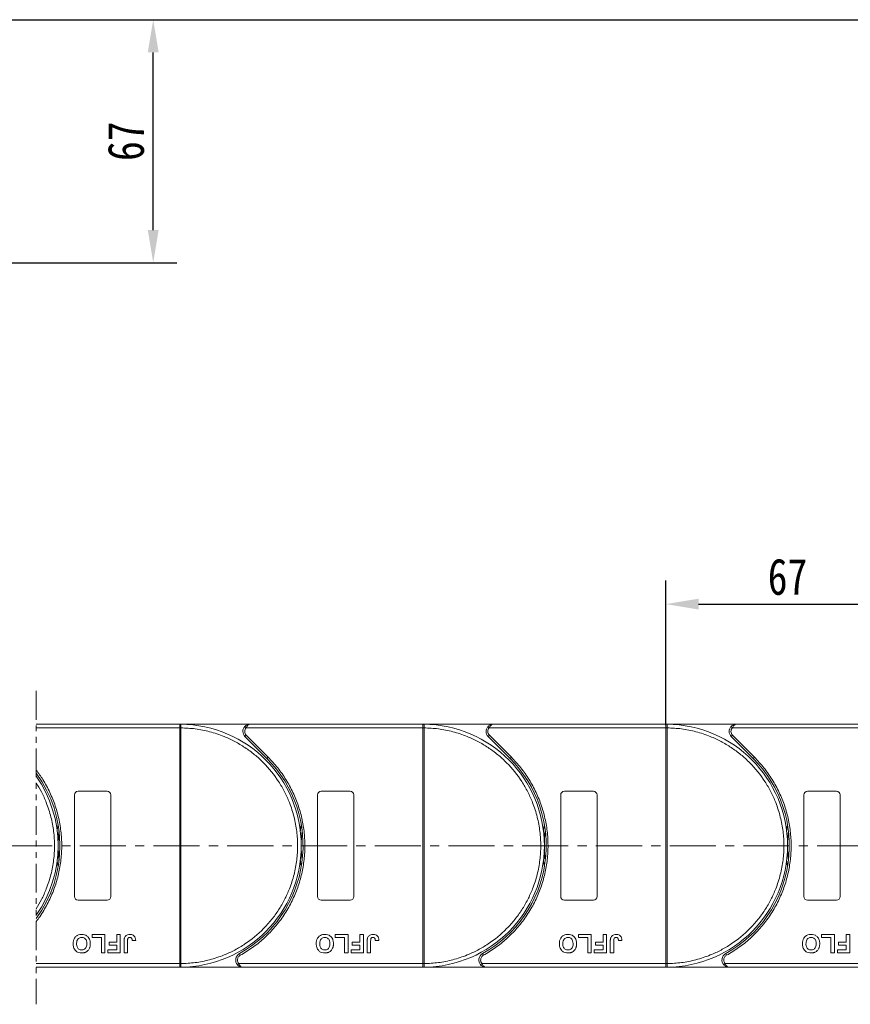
# Model space of a CAD drawing. Header units: millimetres. Extents: x 1678 to 3141, y 466 to 1499.
# Tile 34 of 81: x 2629 to 2858, y 873 to 1144. Entities that reach past the tile are written whole.
import ezdxf

# ---------------------------------------------------------------- set-up
doc = ezdxf.new("R2010")
doc.units = ezdxf.units.MM
doc.linetypes.add('CENTERX2', pattern=[20.32, 12.7, -2.54, 2.54, -2.54])
doc.linetypes.add('PHANTOM2', pattern=[31.75, 15.875, -3.175, 3.175, -3.175, 3.175, -3.175])
doc.styles.get("Standard").update_dxf_attribs({"font": '仿宋_GB2312.ttf', "width": 0.8})
doc.dimstyles.new('副本 ISO-45.1', dxfattribs={"dimtxt": 10, "dimasz": 9, "dimexe": 6.5, "dimexo": 0.625, "dimgap": 2.5, "dimtad": 1, "dimdsep": 46, "dimtxsty": 'Standard', "dimcen": 2.5, "dimadec": 0, "dimazin": 0, "dimtfac": 1, "dimtmove": 0, "dimatfit": 3, "dimfxl": 0, "dimarcsym": 0})

# ---------------------------------------------------------------- blocks, each defined once
blk = doc.blocks.new('*D2348')
at = {"color": 0, "lineweight": -2}
for p, q in [((2543.32, 1144.12), (3047.31, 1144.12)), ((3040.81, 891.92), (3040.81, 1135.12)), ((2965.08, 882.92), (3047.31, 882.92))]:
    blk.add_line(p, q, dxfattribs=at)
at = {"color": 0, "lineweight": 9}
for points in [[(3039.31, 1135.12), (3042.31, 1135.12), (3040.81, 1144.12)], [(3039.31, 891.92), (3042.31, 891.92), (3040.81, 882.92)]]:
    blk.add_solid(points, dxfattribs=at)
at = {"layer": 'Defpoints', "color": 0, "lineweight": 9}
for p in [(2542.7, 1144.12), (3040.81, 1144.12), (2964.45, 882.92)]:
    blk.add_point(p, dxfattribs=at)
at = {"color": 0, "lineweight": 9, "insert": (3033.31, 1013.52), "char_height": 10, "attachment_point": 5, "rotation": 90}
blk.add_mtext('2R+67', dxfattribs=at)
blk = doc.blocks.new('*D2351')
at = {"color": 0, "lineweight": -2}
for p, q in [((2546.32, 1144.12), (2672.03, 1144.12)), ((2665.53, 1086.12), (2665.53, 1135.12)), ((2543.32, 1077.12), (2672.03, 1077.12))]:
    blk.add_line(p, q, dxfattribs=at)
at = {"color": 0, "lineweight": 9}
for points in [[(2664.03, 1135.12), (2667.03, 1135.12), (2665.53, 1144.12)], [(2664.03, 1086.12), (2667.03, 1086.12), (2665.53, 1077.12)]]:
    blk.add_solid(points, dxfattribs=at)
at = {"layer": 'Defpoints', "color": 0, "lineweight": 9}
for p in [(2545.7, 1144.12), (2665.53, 1144.12), (2542.7, 1077.12)]:
    blk.add_point(p, dxfattribs=at)
at = {"color": 0, "lineweight": 9, "insert": (2658.03, 1110.62), "char_height": 10, "attachment_point": 5, "rotation": 90}
blk.add_mtext('67', dxfattribs=at)
blk = doc.blocks.new('*D2345')
at = {"color": 0, "lineweight": -2}
for p, q in [((2806.82, 949.69), (2806.82, 989.52)), ((2873.82, 950.04), (2873.82, 989.52)), ((2815.82, 983.02), (2864.82, 983.02))]:
    blk.add_line(p, q, dxfattribs=at)
at = {"color": 0, "lineweight": 9}
for points in [[(2815.82, 984.52), (2815.82, 981.52), (2806.82, 983.02)], [(2864.82, 984.52), (2864.82, 981.52), (2873.82, 983.02)]]:
    blk.add_solid(points, dxfattribs=at)
at = {"layer": 'Defpoints', "color": 0, "lineweight": 9}
for p in [(2873.82, 983.02), (2806.82, 949.06), (2873.82, 949.42)]:
    blk.add_point(p, dxfattribs=at)
at = {"color": 0, "lineweight": 9, "insert": (2840.32, 990.52), "char_height": 10, "attachment_point": 5}
blk.add_mtext('67', dxfattribs=at)

msp = doc.modelspace()

# ---------------------------------------------------------------- linework, layer by layer
at = {"color": 3, "linetype": 'PHANTOM2', "lineweight": 9, "ltscale": 0.5}
msp.add_line((2633.3, 959.097), (2633.299, 872.707), dxfattribs=at)
at = {"color": 7, "linetype": 'Continuous', "lineweight": 15}
for p, q in [((2672.819, 949.918), (2633.3, 949.918)), ((2633.3, 948.918), (2672.819, 948.918)), ((2672.819, 949.918), (2673.053, 949.917)), ((2692.231, 949.918), (2672.819, 949.918)), ((2672.819, 883.92), (2672.819, 948.916)), ((2672.819, 948.916), (2673.169, 948.916)), ((2673.169, 948.919), (2673.169, 948.916)), ((2673.169, 948.916), (2673.169, 883.92)), ((2690.74, 949.251), (2691.113, 948.918)), ((2691.113, 948.918), (2739.819, 948.918)), ((2739.819, 949.918), (2692.231, 949.918)), ((2759.231, 949.918), (2739.819, 949.918)), ((2739.819, 949.918), (2740.053, 949.917)), ((2739.819, 883.92), (2739.819, 948.916)), ((2739.819, 948.916), (2740.169, 948.916)), ((2740.169, 948.919), (2740.169, 948.916)), ((2740.169, 948.916), (2740.169, 883.92)), ((2757.74, 949.251), (2758.113, 948.918)), ((2758.113, 948.918), (2806.819, 948.918)), ((2806.819, 949.918), (2759.231, 949.918)), ((2806.819, 949.918), (2807.053, 949.917)), ((2826.231, 949.918), (2806.819, 949.918)), ((2806.819, 883.92), (2806.819, 948.916)), ((2806.819, 948.916), (2807.169, 948.916)), ((2807.169, 948.919), (2807.169, 948.916)), ((2807.169, 948.916), (2807.169, 883.92)), ((2824.74, 949.251), (2825.113, 948.918)), ((2825.113, 948.918), (2873.819, 948.918)), ((2873.819, 949.918), (2826.231, 949.918)), ((2691.17, 946.857), (2690.816, 946.504)), ((2690.816, 946.504), (2696.86, 940.46)), ((2691.17, 946.857), (2697.214, 940.813)), ((2758.17, 946.857), (2757.816, 946.504)), ((2757.816, 946.504), (2763.86, 940.46)), ((2758.17, 946.857), (2764.214, 940.813)), ((2825.17, 946.857), (2824.816, 946.504)), ((2824.816, 946.504), (2830.86, 940.46)), ((2825.17, 946.857), (2831.214, 940.813)), ((2697.214, 940.813), (2696.86, 940.46)), ((2764.214, 940.813), (2763.86, 940.46)), ((2831.214, 940.813), (2830.86, 940.46)), ((2644.819, 931.418), (2652.819, 931.418)), ((2711.819, 931.418), (2719.819, 931.418)), ((2778.819, 931.418), (2786.819, 931.418)), ((2845.819, 931.418), (2853.819, 931.418)), ((2643.819, 902.418), (2643.819, 930.418)), ((2653.819, 930.418), (2653.819, 902.418)), ((2710.819, 902.418), (2710.819, 930.418)), ((2720.819, 930.418), (2720.819, 902.418)), ((2777.819, 902.418), (2777.819, 930.418)), ((2787.819, 930.418), (2787.819, 902.418)), ((2844.819, 902.418), (2844.819, 930.418)), ((2854.819, 930.418), (2854.819, 902.418)), ((2652.819, 901.418), (2644.819, 901.418)), ((2719.819, 901.418), (2711.819, 901.418)), ((2786.819, 901.418), (2778.819, 901.418)), ((2853.819, 901.418), (2845.819, 901.418)), ((2648.703, 891.085), (2648.703, 891.918)), ((2648.703, 891.918), (2652.229, 891.918)), ((2651.268, 891.085), (2648.703, 891.085)), ((2651.268, 886.918), (2651.268, 891.085)), ((2652.229, 891.918), (2652.229, 886.918)), ((2655.498, 891.918), (2656.46, 891.918)), ((2655.498, 889.803), (2655.498, 891.918)), ((2656.46, 891.918), (2656.46, 886.918)), ((2659.729, 890.251), (2660.691, 890.315)), ((2715.703, 891.918), (2719.229, 891.918)), ((2715.703, 891.085), (2715.703, 891.918)), ((2718.268, 891.085), (2715.703, 891.085)), ((2718.268, 886.918), (2718.268, 891.085)), ((2719.229, 891.918), (2719.229, 886.918)), ((2722.498, 891.918), (2723.46, 891.918)), ((2722.498, 889.803), (2722.498, 891.918)), ((2723.46, 891.918), (2723.46, 886.918)), ((2726.729, 890.251), (2727.691, 890.315)), ((2782.703, 891.918), (2786.229, 891.918)), ((2782.703, 891.085), (2782.703, 891.918)), ((2785.268, 891.085), (2782.703, 891.085)), ((2785.268, 886.918), (2785.268, 891.085)), ((2786.229, 891.918), (2786.229, 886.918)), ((2789.498, 891.918), (2790.46, 891.918)), ((2789.498, 889.803), (2789.498, 891.918)), ((2790.46, 891.918), (2790.46, 886.918)), ((2793.729, 890.251), (2794.691, 890.315)), ((2849.703, 891.918), (2853.229, 891.918)), ((2849.703, 891.085), (2849.703, 891.918)), ((2852.268, 891.085), (2849.703, 891.085)), ((2852.268, 886.918), (2852.268, 891.085)), ((2853.229, 891.918), (2853.229, 886.918)), ((2856.498, 891.918), (2857.46, 891.918)), ((2856.498, 889.803), (2856.498, 891.918)), ((2857.46, 891.918), (2857.46, 886.918)), ((2653.062, 887.751), (2655.498, 887.751)), ((2653.062, 886.918), (2653.062, 887.751)), ((2653.383, 888.969), (2653.383, 889.803)), ((2653.383, 889.803), (2655.498, 889.803)), ((2655.498, 888.969), (2653.383, 888.969)), ((2655.498, 887.751), (2655.498, 888.969)), ((2657.486, 886.918), (2657.486, 890.07)), ((2658.447, 890.154), (2658.447, 886.918)), ((2720.062, 886.918), (2720.062, 887.751)), ((2720.062, 887.751), (2722.498, 887.751)), ((2720.383, 888.969), (2720.383, 889.803)), ((2720.383, 889.803), (2722.498, 889.803)), ((2722.498, 888.969), (2720.383, 888.969)), ((2722.498, 887.751), (2722.498, 888.969)), ((2724.486, 886.918), (2724.486, 890.07)), ((2725.447, 890.154), (2725.447, 886.918)), ((2787.062, 886.918), (2787.062, 887.751)), ((2787.062, 887.751), (2789.498, 887.751)), ((2787.383, 888.969), (2787.383, 889.803)), ((2787.383, 889.803), (2789.498, 889.803)), ((2789.498, 888.969), (2787.383, 888.969)), ((2789.498, 887.751), (2789.498, 888.969)), ((2791.486, 886.918), (2791.486, 890.07)), ((2792.447, 890.154), (2792.447, 886.918)), ((2854.062, 886.918), (2854.062, 887.751)), ((2854.062, 887.751), (2856.498, 887.751)), ((2854.383, 889.803), (2856.498, 889.803)), ((2854.383, 888.969), (2854.383, 889.803)), ((2856.498, 888.969), (2854.383, 888.969)), ((2856.498, 887.751), (2856.498, 888.969)), ((2652.229, 886.918), (2651.268, 886.918)), ((2656.46, 886.918), (2653.062, 886.918)), ((2658.447, 886.918), (2657.486, 886.918)), ((2689.279, 886.668), (2689.521, 886.23)), ((2719.229, 886.918), (2718.268, 886.918)), ((2723.46, 886.918), (2720.062, 886.918)), ((2725.447, 886.918), (2724.486, 886.918)), ((2756.279, 886.668), (2756.521, 886.23)), ((2786.229, 886.918), (2785.268, 886.918)), ((2790.46, 886.918), (2787.062, 886.918)), ((2792.447, 886.918), (2791.486, 886.918)), ((2823.279, 886.668), (2823.521, 886.23)), ((2853.229, 886.918), (2852.268, 886.918)), ((2857.46, 886.918), (2854.062, 886.918)), ((2672.819, 883.918), (2633.299, 883.918)), ((2633.299, 882.918), (2672.819, 882.918)), ((2673.169, 883.92), (2672.819, 883.92)), ((2673.053, 882.919), (2672.819, 882.918)), ((2672.819, 882.918), (2690.247, 882.918)), ((2673.169, 883.92), (2673.169, 883.917)), ((2689.129, 883.918), (2688.757, 883.585)), ((2739.819, 883.918), (2689.129, 883.918)), ((2690.247, 882.918), (2739.819, 882.918)), ((2740.169, 883.92), (2739.819, 883.92)), ((2740.053, 882.919), (2739.819, 882.918)), ((2739.819, 882.918), (2757.247, 882.918)), ((2740.169, 883.92), (2740.169, 883.917)), ((2756.129, 883.918), (2755.757, 883.585)), ((2806.819, 883.918), (2756.129, 883.918)), ((2757.247, 882.918), (2806.819, 882.918)), ((2807.169, 883.92), (2806.819, 883.92)), ((2807.053, 882.919), (2806.819, 882.918)), ((2806.819, 882.918), (2824.247, 882.918)), ((2807.169, 883.92), (2807.169, 883.917)), ((2823.129, 883.918), (2822.757, 883.585)), ((2873.819, 883.918), (2823.129, 883.918)), ((2824.247, 882.918), (2873.819, 882.918))]:
    msp.add_line(p, q, dxfattribs=at)
at = {"color": 1, "linetype": 'CENTERX2', "lineweight": 13}
msp.add_line((2983.117, 916.418), (2277.306, 916.418), dxfattribs=at)
at = {"color": 7, "linetype": 'Continuous', "lineweight": 15, "flags": 128}
for points in [[(2639.067, 920.518), (2639.1, 920.784), (2639.319, 922.227)], [(2706.067, 920.518), (2706.1, 920.784), (2706.319, 922.227)], [(2773.067, 920.518), (2773.1, 920.784), (2773.319, 922.227)], [(2840.067, 920.518), (2840.1, 920.784), (2840.319, 922.227)], [(2639.319, 910.608), (2639.1, 912.051), (2639.067, 912.318)], [(2706.319, 910.608), (2706.1, 912.051), (2706.067, 912.318)], [(2773.319, 910.608), (2773.1, 912.051), (2773.067, 912.318)], [(2840.319, 910.608), (2840.1, 912.051), (2840.067, 912.318)]]:
    msp.add_lwpolyline(points, dxfattribs=at)
at = {"color": 7, "linetype": 'Continuous', "lineweight": 15}
for centre, radius, start, end in [((2673.056, 949.622), 0.295, 90.53836, 143.36012), ((2673.081, 918.735), 30.184, 89.8339, 90.49831), ((2672.819, 916.418), 33.5, 270.40019, 89.59981), ((2692.231, 947.918), 2, 138.18969, 225), ((2740.056, 949.622), 0.295, 90.53836, 143.36012), ((2740.081, 918.735), 30.184, 89.8339, 90.49831), ((2739.819, 916.418), 33.5, 270.40019, 89.59981), ((2759.231, 947.918), 2, 138.18969, 225), ((2807.056, 949.622), 0.295, 90.53836, 143.36012), ((2807.081, 918.735), 30.184, 89.8339, 90.49831), ((2806.819, 916.418), 33.5, 270.40019, 89.59981), ((2826.231, 947.918), 2, 138.18969, 225), ((2672.819, 916.418), 34, 298.95502, 45), ((2739.819, 916.418), 34, 298.95502, 45), ((2806.819, 916.418), 34, 298.95502, 45), ((2605.819, 916.418), 34, 323.92415, 36.07429), ((2605.819, 916.418), 33.5, 325.11501, 34.88342), ((2644.819, 930.418), 1, 90, 180), ((2652.819, 930.418), 1, 0, 90), ((2711.819, 930.418), 1, 90, 180), ((2719.819, 930.418), 1, 0, 90), ((2778.819, 930.418), 1, 90, 180), ((2786.819, 930.418), 1, 0, 90), ((2845.819, 930.418), 1, 90, 180), ((2853.819, 930.418), 1, 0, 90), ((2672.819, 916.418), 33.5, 172.96973, 187.03027), ((2739.819, 916.418), 33.5, 172.96973, 187.03027), ((2806.819, 916.418), 33.5, 172.96973, 187.03027), ((2873.819, 916.418), 33.5, 172.96973, 187.03027), ((2644.819, 902.418), 1, 180, 270), ((2652.819, 902.418), 1, 270, 0), ((2711.819, 902.418), 1, 180, 270), ((2719.819, 902.418), 1, 270, 0), ((2778.819, 902.418), 1, 180, 270), ((2786.819, 902.418), 1, 270, 360), ((2845.819, 902.418), 1, 180, 270), ((2853.819, 902.418), 1, 270, 360), ((2690.247, 884.918), 2, 118.95502, 221.81031), ((2757.247, 884.918), 2, 118.95502, 221.81031), ((2824.247, 884.918), 2, 118.95502, 221.81031), ((2673.081, 914.1), 30.184, 269.50169, 270.1661), ((2673.056, 883.214), 0.295, 216.63988, 269.46164), ((2740.081, 914.1), 30.184, 269.50169, 270.1661), ((2740.056, 883.214), 0.295, 216.63988, 269.46164), ((2807.081, 914.1), 30.184, 269.50169, 270.1661), ((2807.056, 883.214), 0.295, 216.63988, 269.46164)]:
    msp.add_arc(centre, radius, start, end, dxfattribs=at)
for points in [[(2672.819, 949.798), (2672.819, 949.833), (2672.819, 949.902), (2672.819, 949.913), (2672.819, 949.918)], [(2691.113, 948.918), (2691.003, 948.769), (2690.783, 948.471), (2690.748, 948.102), (2690.731, 947.918)], [(2690.731, 947.918), (2690.751, 947.719), (2690.792, 947.322), (2691.044, 947.012), (2691.17, 946.857)], [(2739.819, 949.798), (2739.819, 949.833), (2739.819, 949.902), (2739.819, 949.913), (2739.819, 949.918)], [(2758.113, 948.918), (2758.003, 948.769), (2757.783, 948.471), (2757.748, 948.102), (2757.731, 947.918)], [(2757.731, 947.918), (2757.751, 947.719), (2757.792, 947.322), (2758.044, 947.012), (2758.17, 946.857)], [(2806.819, 949.798), (2806.819, 949.833), (2806.819, 949.902), (2806.819, 949.913), (2806.819, 949.918)], [(2825.113, 948.918), (2825.003, 948.769), (2824.783, 948.471), (2824.748, 948.102), (2824.731, 947.918)], [(2824.731, 947.918), (2824.751, 947.719), (2824.792, 947.322), (2825.044, 947.012), (2825.17, 946.857)], [(2688.747, 884.918), (2688.765, 884.734), (2688.8, 884.365), (2689.019, 884.067), (2689.129, 883.918)], [(2755.747, 884.918), (2755.765, 884.734), (2755.8, 884.365), (2756.019, 884.067), (2756.129, 883.918)], [(2822.747, 884.918), (2822.765, 884.734), (2822.8, 884.365), (2823.019, 884.067), (2823.129, 883.918)], [(2672.819, 882.918), (2672.819, 882.923), (2672.819, 882.934), (2672.819, 883.003), (2672.819, 883.038)], [(2739.819, 882.918), (2739.819, 882.923), (2739.819, 882.934), (2739.819, 883.003), (2739.819, 883.038)], [(2806.819, 882.918), (2806.819, 882.923), (2806.819, 882.934), (2806.819, 883.003), (2806.819, 883.038)]]:
    msp.add_open_spline(points, degree=3, dxfattribs=at)
for points, knots in [([(2672.819, 948.918), (2672.819, 949.03), (2672.819, 949.255), (2672.819, 949.554), (2672.819, 949.722), (2672.819, 949.788), (2672.819, 949.798)], [0, 0, 0, 0, 0.3133566, 0.6267132, 0.9400698, 1, 1, 1, 1]), ([(2672.819, 948.916), (2672.819, 948.916), (2672.819, 948.917), (2672.819, 948.917), (2672.819, 948.918), (2672.819, 948.918)], [0, 0, 0, 0, 0.3846661, 0.6923333, 1, 1, 1, 1]), ([(2673.053, 949.917), (2673.07, 949.914), (2673.107, 949.908), (2673.136, 949.854), (2673.155, 949.761), (2673.167, 949.614), (2673.169, 949.419), (2673.17, 949.174), (2673.169, 949.009), (2673.169, 948.919)], [0, 0, 0, 0, 0.1119973, 0.2448439, 0.3691679, 0.5008987, 0.6875333, 0.8281382, 1, 1, 1, 1]), ([(2673.169, 948.916), (2674.482, 948.856), (2677.148, 948.734), (2681.137, 947.92), (2684.78, 946.714), (2688.016, 945.208), (2690.841, 943.53), (2693.502, 941.561), (2696.781, 938.569), (2699.569, 935.105), (2701.771, 931.304), (2703.241, 928.052), (2704.415, 924.396), (2705.157, 920.398), (2705.398, 916.418), (2705.157, 912.437), (2704.415, 908.44), (2703.241, 904.784), (2701.772, 901.532), (2700.123, 898.688), (2698.183, 896.006), (2695.227, 892.696), (2691.793, 889.87), (2688.016, 887.628), (2684.78, 886.121), (2681.136, 884.916), (2677.147, 884.102), (2674.482, 883.98), (2673.169, 883.92)], [0, 0, 0, 0, 0.038862, 0.078912, 0.1200677, 0.1522272, 0.1843815, 0.2172151, 0.2500433, 0.3156185, 0.347778, 0.3799323, 0.4210926, 0.4611415, 0.5, 0.5388632, 0.578912, 0.6200677, 0.6522272, 0.6843815, 0.7172151, 0.7500433, 0.8156185, 0.847778, 0.8799323, 0.9210926, 0.9611404, 1, 1, 1, 1]), ([(2690.74, 949.251), (2690.835, 949.345), (2691.044, 949.552), (2691.543, 949.839), (2691.961, 949.887), (2692.231, 949.918)], [0, 0, 0, 0, 0.2270634, 0.5015869, 1, 1, 1, 1]), ([(2692.231, 949.918), (2692.124, 949.905), (2691.913, 949.879), (2691.603, 949.667), (2691.324, 949.341), (2691.18, 949.053), (2691.113, 948.918)], [0, 0, 0, 0, 0.2515188, 0.5017844, 0.7656323, 1, 1, 1, 1]), ([(2739.819, 948.918), (2739.819, 949.03), (2739.819, 949.255), (2739.819, 949.554), (2739.819, 949.722), (2739.819, 949.788), (2739.819, 949.798)], [0, 0, 0, 0, 0.3133566, 0.6267132, 0.9400698, 1, 1, 1, 1]), ([(2739.819, 948.916), (2739.819, 948.916), (2739.819, 948.917), (2739.819, 948.917), (2739.819, 948.918), (2739.819, 948.918)], [0, 0, 0, 0, 0.3846661, 0.6923333, 1, 1, 1, 1]), ([(2740.053, 949.917), (2740.07, 949.914), (2740.107, 949.908), (2740.136, 949.854), (2740.155, 949.761), (2740.167, 949.614), (2740.169, 949.419), (2740.17, 949.174), (2740.169, 949.009), (2740.169, 948.919)], [0, 0, 0, 0, 0.1119973, 0.2448439, 0.3691679, 0.5008987, 0.6875333, 0.8281382, 1, 1, 1, 1]), ([(2740.169, 948.916), (2741.482, 948.856), (2744.148, 948.734), (2748.137, 947.92), (2751.78, 946.714), (2755.016, 945.208), (2757.841, 943.53), (2760.502, 941.561), (2763.781, 938.569), (2766.569, 935.105), (2768.771, 931.304), (2770.241, 928.052), (2771.415, 924.396), (2772.157, 920.398), (2772.398, 916.418), (2772.157, 912.437), (2771.415, 908.44), (2770.241, 904.784), (2768.772, 901.532), (2767.123, 898.688), (2765.183, 896.006), (2762.227, 892.696), (2758.793, 889.87), (2755.016, 887.628), (2751.78, 886.121), (2748.136, 884.916), (2744.147, 884.102), (2741.482, 883.98), (2740.169, 883.92)], [0, 0, 0, 0, 0.038862, 0.078912, 0.1200677, 0.1522272, 0.1843815, 0.2172151, 0.2500433, 0.3156185, 0.347778, 0.3799323, 0.4210926, 0.4611415, 0.5, 0.5388632, 0.578912, 0.6200677, 0.6522272, 0.6843815, 0.7172151, 0.7500433, 0.8156185, 0.847778, 0.8799323, 0.9210926, 0.9611404, 1, 1, 1, 1]), ([(2757.74, 949.251), (2757.835, 949.345), (2758.044, 949.552), (2758.543, 949.839), (2758.961, 949.887), (2759.231, 949.918)], [0, 0, 0, 0, 0.2270634, 0.50158693, 1, 1, 1, 1]), ([(2759.231, 949.918), (2759.124, 949.905), (2758.913, 949.879), (2758.603, 949.667), (2758.324, 949.341), (2758.18, 949.053), (2758.113, 948.918)], [0, 0, 0, 0, 0.2515188, 0.5017844, 0.7656323, 1, 1, 1, 1]), ([(2806.819, 948.918), (2806.819, 949.03), (2806.819, 949.255), (2806.819, 949.554), (2806.819, 949.722), (2806.819, 949.788), (2806.819, 949.798)], [0, 0, 0, 0, 0.3133566, 0.6267132, 0.9400698, 1, 1, 1, 1]), ([(2806.819, 948.916), (2806.819, 948.916), (2806.819, 948.917), (2806.819, 948.917), (2806.819, 948.918), (2806.819, 948.918)], [0, 0, 0, 0, 0.3846661, 0.6923333, 1, 1, 1, 1]), ([(2807.053, 949.917), (2807.07, 949.914), (2807.107, 949.908), (2807.136, 949.854), (2807.155, 949.761), (2807.167, 949.614), (2807.169, 949.419), (2807.17, 949.174), (2807.169, 949.009), (2807.169, 948.919)], [0, 0, 0, 0, 0.1119973, 0.2448439, 0.3691679, 0.5008987, 0.6875333, 0.8281382, 1, 1, 1, 1]), ([(2807.169, 948.916), (2808.482, 948.856), (2811.148, 948.734), (2815.137, 947.92), (2818.78, 946.714), (2822.016, 945.208), (2824.841, 943.53), (2827.502, 941.561), (2830.781, 938.569), (2833.569, 935.105), (2835.771, 931.304), (2837.241, 928.052), (2838.415, 924.396), (2839.157, 920.398), (2839.398, 916.418), (2839.157, 912.437), (2838.415, 908.44), (2837.241, 904.784), (2835.772, 901.532), (2834.123, 898.688), (2832.183, 896.006), (2829.227, 892.696), (2825.793, 889.87), (2822.016, 887.628), (2818.78, 886.121), (2815.136, 884.916), (2811.147, 884.102), (2808.482, 883.98), (2807.169, 883.92)], [0, 0, 0, 0, 0.038862, 0.078912, 0.1200677, 0.1522272, 0.1843815, 0.2172151, 0.2500433, 0.3156185, 0.347778, 0.3799323, 0.4210926, 0.4611415, 0.5, 0.5388632, 0.578912, 0.6200677, 0.6522272, 0.6843815, 0.7172151, 0.7500433, 0.8156185, 0.847778, 0.8799323, 0.9210926, 0.9611404, 1, 1, 1, 1]), ([(2824.74, 949.251), (2824.835, 949.345), (2825.044, 949.552), (2825.543, 949.839), (2825.961, 949.887), (2826.231, 949.918)], [0, 0, 0, 0, 0.2270634, 0.50158693, 1, 1, 1, 1]), ([(2826.231, 949.918), (2826.124, 949.905), (2825.913, 949.879), (2825.603, 949.667), (2825.324, 949.341), (2825.18, 949.053), (2825.113, 948.918)], [0, 0, 0, 0, 0.2515188, 0.5017844, 0.7656323, 1, 1, 1, 1]), ([(2697.214, 940.813), (2698.112, 939.855), (2699.907, 937.938), (2702.178, 934.671), (2704.104, 931.15), (2705.613, 927.383), (2706.672, 923.468), (2707.258, 919.495), (2707.384, 915.522), (2707.055, 911.593), (2706.285, 907.725), (2705.066, 903.942), (2703.405, 900.286), (2701.305, 896.815), (2698.814, 893.613), (2695.989, 890.761), (2692.904, 888.249), (2690.649, 886.903), (2689.521, 886.23)], [0, 0, 0, 0, 0.0616516, 0.1233073, 0.1864354, 0.25, 0.3135645, 0.3766927, 0.4383422, 0.5, 0.5616495, 0.6233073, 0.6864354, 0.75, 0.8135645, 0.8766927, 0.9383443, 1, 1, 1, 1]), ([(2764.214, 940.813), (2765.112, 939.855), (2766.907, 937.938), (2769.178, 934.671), (2771.104, 931.15), (2772.613, 927.383), (2773.672, 923.468), (2774.258, 919.495), (2774.384, 915.522), (2774.055, 911.593), (2773.285, 907.725), (2772.066, 903.942), (2770.405, 900.286), (2768.305, 896.815), (2765.814, 893.613), (2762.989, 890.761), (2759.904, 888.249), (2757.649, 886.903), (2756.521, 886.23)], [0, 0, 0, 0, 0.0616516, 0.1233073, 0.1864354, 0.25, 0.3135645, 0.3766927, 0.4383422, 0.5, 0.5616495, 0.6233073, 0.6864354, 0.75, 0.8135645, 0.8766927, 0.9383443, 1, 1, 1, 1]), ([(2831.214, 940.813), (2832.112, 939.855), (2833.907, 937.938), (2836.178, 934.671), (2838.104, 931.15), (2839.613, 927.383), (2840.672, 923.468), (2841.258, 919.495), (2841.384, 915.522), (2841.055, 911.593), (2840.285, 907.725), (2839.066, 903.942), (2837.405, 900.286), (2835.305, 896.815), (2832.814, 893.613), (2829.989, 890.761), (2826.904, 888.249), (2824.649, 886.903), (2823.521, 886.23)], [0, 0, 0, 0, 0.0616516, 0.1233073, 0.1864354, 0.25, 0.3135645, 0.3766927, 0.4383422, 0.5, 0.5616495, 0.6233073, 0.6864354, 0.75, 0.8135645, 0.8766927, 0.9383443, 1, 1, 1, 1]), ([(2633.3, 937.285), (2633.944, 936.443), (2635.299, 934.45), (2637.104, 931.15), (2638.613, 927.383), (2639.672, 923.468), (2640.258, 919.495), (2640.384, 915.522), (2640.055, 911.593), (2639.285, 907.725), (2638.066, 903.942), (2636.405, 900.286), (2634.729, 897.516), (2633.623, 895.985), (2633.299, 895.558)], [0.07346694, 0.07346694, 0.07346694, 0.07346694, 0.12330728, 0.18643543, 0.24999997, 0.31356452, 0.37669267, 0.43834219, 0.49999997, 0.5616495, 0.62330728, 0.68643543, 0.74999997, 0.77515142, 0.77515142, 0.77515142, 0.77515142]), ([(2633.299, 933.769), (2633.811, 932.96), (2634.825, 931.185), (2636.241, 928.052), (2637.415, 924.396), (2638.157, 920.398), (2638.398, 916.418), (2638.157, 912.437), (2637.415, 908.44), (2636.241, 904.784), (2634.825, 901.65), (2633.81, 899.875), (2633.299, 899.066)], [0.31946604, 0.31946604, 0.31946604, 0.31946604, 0.34777802, 0.37993233, 0.42109262, 0.46114154, 0.50000001, 0.53886316, 0.57891202, 0.62006769, 0.65222721, 0.6805396, 0.6805396, 0.6805396, 0.6805396]), ([(2643.447, 889.425), (2643.451, 889.558), (2643.461, 889.961), (2643.603, 890.601), (2643.994, 891.263), (2644.568, 891.729), (2645.208, 891.955), (2645.629, 891.974), (2645.812, 891.982)], [0, 0, 0, 0, 0.1018882, 0.3073435, 0.4929627, 0.6786474, 0.8607914, 1, 1, 1, 1]), ([(2644.409, 889.401), (2644.413, 889.534), (2644.425, 889.91), (2644.565, 890.432), (2644.911, 890.852), (2645.288, 891.082), (2645.608, 891.143), (2645.781, 891.148), (2645.814, 891.149)], [0, 0, 0, 0, 0.1585903, 0.4472388, 0.6203806, 0.7935748, 0.9612953, 1, 1, 1, 1]), ([(2645.812, 891.982), (2645.945, 891.978), (2646.349, 891.964), (2647.009, 891.774), (2647.631, 891.285), (2648.056, 890.575), (2648.181, 889.938), (2648.189, 889.536), (2648.191, 889.448)], [0, 0, 0, 0, 0.1021706, 0.3092201, 0.51365, 0.6922749, 0.9324126, 1, 1, 1, 1]), ([(2645.814, 891.149), (2645.949, 891.139), (2646.219, 891.121), (2646.599, 890.94), (2646.923, 890.639), (2647.172, 890.146), (2647.225, 889.714), (2647.229, 889.443), (2647.229, 889.415)], [0, 0, 0, 0, 0.1597099, 0.3204292, 0.4910735, 0.6770503, 0.9662903, 1, 1, 1, 1]), ([(2657.486, 890.07), (2657.486, 890.137), (2657.488, 890.27), (2657.496, 890.45), (2657.51, 890.609), (2657.531, 890.747), (2657.554, 890.885), (2657.581, 890.975), (2657.595, 891.02)], [0, 0, 0, 0, 0.2082698, 0.416707, 0.5614806, 0.7065734, 0.8528245, 1, 1, 1, 1]), ([(2657.595, 891.02), (2657.649, 891.145), (2657.757, 891.394), (2658.061, 891.697), (2658.526, 891.945), (2658.912, 891.968), (2659.146, 891.982)], [0, 0, 0, 0, 0.2064605, 0.4135145, 0.6452106, 1, 1, 1, 1]), ([(2658.447, 890.154), (2658.45, 890.288), (2658.455, 890.518), (2658.504, 890.797), (2658.594, 890.977), (2658.712, 891.073), (2658.879, 891.139), (2659.006, 891.145), (2659.084, 891.149)], [0, 0, 0, 0, 0.29202728, 0.5048541, 0.61390458, 0.72368495, 0.82981647, 1, 1, 1, 1]), ([(2659.084, 891.149), (2659.125, 891.147), (2659.209, 891.144), (2659.32, 891.112), (2659.414, 891.067), (2659.486, 891.012), (2659.549, 890.947), (2659.582, 890.898), (2659.599, 890.873)], [0, 0, 0, 0, 0.202387, 0.4109073, 0.5578292, 0.7094718, 0.8532239, 1, 1, 1, 1]), ([(2659.146, 891.982), (2659.28, 891.976), (2659.584, 891.964), (2660.036, 891.802), (2660.395, 891.477), (2660.649, 890.969), (2660.674, 890.573), (2660.691, 890.315)], [0, 0, 0, 0, 0.1552919, 0.3531453, 0.543243, 0.704067, 1, 1, 1, 1]), ([(2659.599, 890.873), (2659.618, 890.836), (2659.656, 890.761), (2659.684, 890.647), (2659.703, 890.542), (2659.716, 890.446), (2659.724, 890.349), (2659.728, 890.284), (2659.729, 890.251)], [0, 0, 0, 0, 0.1938055, 0.3931273, 0.5440688, 0.6954121, 0.8476129, 1, 1, 1, 1]), ([(2710.447, 889.425), (2710.451, 889.558), (2710.461, 889.961), (2710.603, 890.601), (2710.994, 891.263), (2711.568, 891.729), (2712.208, 891.955), (2712.629, 891.974), (2712.812, 891.982)], [0, 0, 0, 0, 0.1018882, 0.3073435, 0.4929627, 0.6786474, 0.8607914, 1, 1, 1, 1]), ([(2711.409, 889.401), (2711.413, 889.534), (2711.425, 889.91), (2711.565, 890.432), (2711.911, 890.852), (2712.288, 891.082), (2712.608, 891.143), (2712.781, 891.148), (2712.814, 891.149)], [0, 0, 0, 0, 0.1585903, 0.4472388, 0.6203806, 0.7935748, 0.9612953, 1, 1, 1, 1]), ([(2712.812, 891.982), (2712.945, 891.978), (2713.349, 891.964), (2714.009, 891.774), (2714.631, 891.285), (2715.056, 890.575), (2715.181, 889.938), (2715.189, 889.536), (2715.191, 889.448)], [0, 0, 0, 0, 0.1021706, 0.3092201, 0.51365, 0.6922749, 0.9324126, 1, 1, 1, 1]), ([(2712.814, 891.149), (2712.949, 891.139), (2713.219, 891.121), (2713.599, 890.94), (2713.923, 890.639), (2714.172, 890.146), (2714.225, 889.714), (2714.229, 889.443), (2714.229, 889.415)], [0, 0, 0, 0, 0.1597099, 0.3204292, 0.4910735, 0.6770503, 0.9662903, 1, 1, 1, 1]), ([(2724.486, 890.07), (2724.486, 890.137), (2724.488, 890.27), (2724.496, 890.45), (2724.51, 890.609), (2724.531, 890.747), (2724.554, 890.885), (2724.581, 890.975), (2724.595, 891.02)], [0, 0, 0, 0, 0.2082698, 0.416707, 0.5614806, 0.7065734, 0.8528245, 1, 1, 1, 1]), ([(2724.595, 891.02), (2724.649, 891.145), (2724.757, 891.394), (2725.061, 891.697), (2725.526, 891.945), (2725.912, 891.968), (2726.146, 891.982)], [0, 0, 0, 0, 0.2064605, 0.4135145, 0.6452106, 1, 1, 1, 1]), ([(2725.447, 890.154), (2725.45, 890.288), (2725.455, 890.518), (2725.504, 890.797), (2725.594, 890.977), (2725.712, 891.073), (2725.879, 891.139), (2726.006, 891.145), (2726.084, 891.149)], [0, 0, 0, 0, 0.29202728, 0.5048541, 0.61390458, 0.72368495, 0.82981647, 1, 1, 1, 1]), ([(2726.084, 891.149), (2726.125, 891.147), (2726.209, 891.144), (2726.32, 891.112), (2726.414, 891.067), (2726.486, 891.012), (2726.549, 890.947), (2726.582, 890.898), (2726.599, 890.873)], [0, 0, 0, 0, 0.202387, 0.4109073, 0.5578292, 0.7094718, 0.8532239, 1, 1, 1, 1]), ([(2726.146, 891.982), (2726.28, 891.976), (2726.584, 891.964), (2727.036, 891.802), (2727.395, 891.477), (2727.649, 890.969), (2727.674, 890.573), (2727.691, 890.315)], [0, 0, 0, 0, 0.1552919, 0.3531453, 0.543243, 0.704067, 1, 1, 1, 1]), ([(2726.599, 890.873), (2726.618, 890.836), (2726.656, 890.761), (2726.684, 890.647), (2726.703, 890.542), (2726.716, 890.446), (2726.724, 890.349), (2726.728, 890.284), (2726.729, 890.251)], [0, 0, 0, 0, 0.1938055, 0.3931273, 0.5440688, 0.6954121, 0.8476129, 1, 1, 1, 1]), ([(2777.447, 889.425), (2777.451, 889.558), (2777.461, 889.961), (2777.603, 890.601), (2777.994, 891.263), (2778.568, 891.729), (2779.208, 891.955), (2779.629, 891.974), (2779.812, 891.982)], [0, 0, 0, 0, 0.1018882, 0.3073435, 0.4929627, 0.6786474, 0.8607914, 1, 1, 1, 1]), ([(2778.409, 889.401), (2778.413, 889.534), (2778.425, 889.91), (2778.565, 890.432), (2778.911, 890.852), (2779.288, 891.082), (2779.608, 891.143), (2779.781, 891.148), (2779.814, 891.149)], [0, 0, 0, 0, 0.1585903, 0.4472388, 0.6203806, 0.7935748, 0.9612953, 1, 1, 1, 1]), ([(2779.812, 891.982), (2779.945, 891.978), (2780.349, 891.964), (2781.009, 891.774), (2781.631, 891.285), (2782.056, 890.575), (2782.181, 889.938), (2782.189, 889.536), (2782.191, 889.448)], [0, 0, 0, 0, 0.1021706, 0.3092201, 0.51365, 0.6922749, 0.9324126, 1, 1, 1, 1]), ([(2779.814, 891.149), (2779.949, 891.139), (2780.219, 891.121), (2780.599, 890.94), (2780.923, 890.639), (2781.172, 890.146), (2781.225, 889.714), (2781.229, 889.443), (2781.229, 889.415)], [0, 0, 0, 0, 0.1597099, 0.3204292, 0.4910735, 0.6770503, 0.9662903, 1, 1, 1, 1]), ([(2791.486, 890.07), (2791.486, 890.137), (2791.488, 890.27), (2791.496, 890.45), (2791.51, 890.609), (2791.531, 890.747), (2791.554, 890.885), (2791.581, 890.975), (2791.595, 891.02)], [0, 0, 0, 0, 0.2082698, 0.416707, 0.5614806, 0.7065734, 0.8528245, 1, 1, 1, 1]), ([(2791.595, 891.02), (2791.649, 891.145), (2791.757, 891.394), (2792.061, 891.697), (2792.526, 891.945), (2792.912, 891.968), (2793.146, 891.982)], [0, 0, 0, 0, 0.2064605, 0.4135145, 0.6452106, 1, 1, 1, 1]), ([(2792.447, 890.154), (2792.45, 890.288), (2792.455, 890.518), (2792.504, 890.797), (2792.594, 890.977), (2792.712, 891.073), (2792.879, 891.139), (2793.006, 891.145), (2793.084, 891.149)], [0, 0, 0, 0, 0.29202728, 0.5048541, 0.61390458, 0.72368495, 0.82981647, 1, 1, 1, 1]), ([(2793.084, 891.149), (2793.125, 891.147), (2793.209, 891.144), (2793.32, 891.112), (2793.414, 891.067), (2793.486, 891.012), (2793.549, 890.947), (2793.582, 890.898), (2793.599, 890.873)], [0, 0, 0, 0, 0.202387, 0.4109073, 0.5578292, 0.7094718, 0.8532239, 1, 1, 1, 1]), ([(2793.146, 891.982), (2793.28, 891.976), (2793.584, 891.964), (2794.036, 891.802), (2794.395, 891.477), (2794.649, 890.969), (2794.674, 890.573), (2794.691, 890.315)], [0, 0, 0, 0, 0.1552919, 0.3531453, 0.543243, 0.704067, 1, 1, 1, 1]), ([(2793.599, 890.873), (2793.618, 890.836), (2793.656, 890.761), (2793.684, 890.647), (2793.703, 890.542), (2793.716, 890.446), (2793.724, 890.349), (2793.728, 890.284), (2793.729, 890.251)], [0, 0, 0, 0, 0.1938055, 0.3931273, 0.5440688, 0.6954121, 0.8476129, 1, 1, 1, 1]), ([(2844.447, 889.425), (2844.451, 889.558), (2844.461, 889.961), (2844.603, 890.601), (2844.994, 891.263), (2845.568, 891.729), (2846.208, 891.955), (2846.629, 891.974), (2846.812, 891.982)], [0, 0, 0, 0, 0.1018882, 0.3073435, 0.4929627, 0.6786474, 0.8607914, 1, 1, 1, 1]), ([(2845.409, 889.401), (2845.413, 889.534), (2845.425, 889.91), (2845.565, 890.432), (2845.911, 890.852), (2846.288, 891.082), (2846.608, 891.143), (2846.781, 891.148), (2846.814, 891.149)], [0, 0, 0, 0, 0.1585903, 0.4472388, 0.6203806, 0.7935748, 0.9612953, 1, 1, 1, 1]), ([(2846.812, 891.982), (2846.945, 891.978), (2847.349, 891.964), (2848.009, 891.774), (2848.631, 891.285), (2849.056, 890.575), (2849.181, 889.938), (2849.189, 889.536), (2849.191, 889.448)], [0, 0, 0, 0, 0.1021706, 0.3092201, 0.51365, 0.6922749, 0.9324126, 1, 1, 1, 1]), ([(2846.814, 891.149), (2846.949, 891.139), (2847.219, 891.121), (2847.599, 890.94), (2847.923, 890.639), (2848.172, 890.146), (2848.225, 889.714), (2848.229, 889.443), (2848.229, 889.415)], [0, 0, 0, 0, 0.1597099, 0.3204292, 0.4910735, 0.6770503, 0.9662903, 1, 1, 1, 1]), ([(2645.826, 886.854), (2645.692, 886.858), (2645.288, 886.872), (2644.634, 887.067), (2644.016, 887.554), (2643.588, 888.261), (2643.457, 888.912), (2643.449, 889.326), (2643.447, 889.425)], [0, 0, 0, 0, 0.1013981, 0.3069957, 0.5061443, 0.6852619, 0.9245571, 1, 1, 1, 1]), ([(2645.814, 887.687), (2645.679, 887.695), (2645.409, 887.712), (2645.026, 887.881), (2644.714, 888.169), (2644.476, 888.631), (2644.414, 889.06), (2644.409, 889.346), (2644.409, 889.401)], [0, 0, 0, 0, 0.1602922, 0.3219224, 0.4907614, 0.6575692, 0.9338827, 1, 1, 1, 1]), ([(2647.229, 889.415), (2647.225, 889.282), (2647.215, 888.945), (2647.097, 888.466), (2646.813, 888.052), (2646.454, 887.797), (2646.101, 887.697), (2645.887, 887.69), (2645.814, 887.687)], [0, 0, 0, 0, 0.15861661, 0.40086372, 0.57305935, 0.74548557, 0.91298519, 1, 1, 1, 1]), ([(2647.967, 888.177), (2647.907, 888.057), (2647.787, 887.817), (2647.47, 887.426), (2647.15, 887.173), (2646.908, 887.063), (2646.88, 887.05)], [0, 0, 0, 0, 0.2508959, 0.5021661, 0.9405117, 1, 1, 1, 1]), ([(2648.191, 889.448), (2648.19, 889.381), (2648.189, 889.248), (2648.174, 889.041), (2648.15, 888.827), (2648.109, 888.608), (2648.052, 888.389), (2647.996, 888.248), (2647.967, 888.177)], [0, 0, 0, 0, 0.1539502, 0.3081809, 0.478699, 0.6499612, 0.8242026, 1, 1, 1, 1]), ([(2712.826, 886.854), (2712.692, 886.858), (2712.288, 886.872), (2711.634, 887.067), (2711.016, 887.554), (2710.588, 888.261), (2710.457, 888.912), (2710.449, 889.326), (2710.447, 889.425)], [0, 0, 0, 0, 0.1013981, 0.3069957, 0.5061443, 0.6852619, 0.9245571, 1, 1, 1, 1]), ([(2712.814, 887.687), (2712.679, 887.695), (2712.409, 887.712), (2712.026, 887.881), (2711.714, 888.169), (2711.476, 888.631), (2711.414, 889.06), (2711.409, 889.346), (2711.409, 889.401)], [0, 0, 0, 0, 0.1602922, 0.3219224, 0.4907614, 0.6575692, 0.9338827, 1, 1, 1, 1]), ([(2714.229, 889.415), (2714.225, 889.282), (2714.215, 888.945), (2714.097, 888.466), (2713.813, 888.052), (2713.454, 887.797), (2713.101, 887.697), (2712.887, 887.69), (2712.814, 887.687)], [0, 0, 0, 0, 0.15861661, 0.40086372, 0.57305935, 0.74548557, 0.91298519, 1, 1, 1, 1]), ([(2714.967, 888.177), (2714.907, 888.057), (2714.787, 887.817), (2714.47, 887.426), (2714.15, 887.173), (2713.908, 887.063), (2713.88, 887.05)], [0, 0, 0, 0, 0.2508959, 0.5021661, 0.9405117, 1, 1, 1, 1]), ([(2715.191, 889.448), (2715.19, 889.381), (2715.189, 889.248), (2715.174, 889.041), (2715.15, 888.827), (2715.109, 888.608), (2715.052, 888.389), (2714.996, 888.248), (2714.967, 888.177)], [0, 0, 0, 0, 0.1539502, 0.3081809, 0.478699, 0.6499612, 0.8242026, 1, 1, 1, 1]), ([(2779.826, 886.854), (2779.692, 886.858), (2779.288, 886.872), (2778.634, 887.067), (2778.016, 887.554), (2777.588, 888.261), (2777.457, 888.912), (2777.449, 889.326), (2777.447, 889.425)], [0, 0, 0, 0, 0.1013981, 0.3069957, 0.5061443, 0.6852619, 0.9245571, 1, 1, 1, 1]), ([(2779.814, 887.687), (2779.679, 887.695), (2779.409, 887.712), (2779.026, 887.881), (2778.714, 888.169), (2778.476, 888.631), (2778.414, 889.06), (2778.409, 889.346), (2778.409, 889.401)], [0, 0, 0, 0, 0.1602922, 0.3219224, 0.4907614, 0.6575692, 0.9338827, 1, 1, 1, 1]), ([(2781.229, 889.415), (2781.225, 889.282), (2781.215, 888.945), (2781.097, 888.466), (2780.813, 888.052), (2780.454, 887.797), (2780.101, 887.697), (2779.887, 887.69), (2779.814, 887.687)], [0, 0, 0, 0, 0.15861661, 0.40086372, 0.57305935, 0.74548557, 0.91298519, 1, 1, 1, 1]), ([(2781.967, 888.177), (2781.907, 888.057), (2781.787, 887.817), (2781.47, 887.426), (2781.15, 887.173), (2780.908, 887.063), (2780.88, 887.05)], [0, 0, 0, 0, 0.2508959, 0.5021661, 0.9405117, 1, 1, 1, 1]), ([(2782.191, 889.448), (2782.19, 889.381), (2782.189, 889.248), (2782.174, 889.041), (2782.15, 888.827), (2782.109, 888.608), (2782.052, 888.389), (2781.996, 888.248), (2781.967, 888.177)], [0, 0, 0, 0, 0.1539502, 0.3081809, 0.478699, 0.6499612, 0.8242026, 1, 1, 1, 1]), ([(2846.826, 886.854), (2846.692, 886.858), (2846.288, 886.872), (2845.634, 887.067), (2845.016, 887.554), (2844.588, 888.261), (2844.457, 888.912), (2844.449, 889.326), (2844.447, 889.425)], [0, 0, 0, 0, 0.1013981, 0.3069957, 0.5061443, 0.6852619, 0.9245571, 1, 1, 1, 1]), ([(2846.814, 887.687), (2846.679, 887.695), (2846.409, 887.712), (2846.026, 887.881), (2845.714, 888.169), (2845.476, 888.631), (2845.414, 889.06), (2845.409, 889.346), (2845.409, 889.401)], [0, 0, 0, 0, 0.1602922, 0.3219224, 0.4907614, 0.6575692, 0.9338827, 1, 1, 1, 1]), ([(2848.229, 889.415), (2848.225, 889.282), (2848.215, 888.945), (2848.097, 888.466), (2847.813, 888.052), (2847.454, 887.797), (2847.101, 887.697), (2846.887, 887.69), (2846.814, 887.687)], [0, 0, 0, 0, 0.15861661, 0.40086372, 0.57305935, 0.74548557, 0.91298519, 1, 1, 1, 1]), ([(2848.967, 888.177), (2848.907, 888.057), (2848.787, 887.817), (2848.47, 887.426), (2848.15, 887.173), (2847.908, 887.063), (2847.88, 887.05)], [0, 0, 0, 0, 0.2508959, 0.5021661, 0.9405117, 1, 1, 1, 1]), ([(2849.191, 889.448), (2849.19, 889.381), (2849.189, 889.248), (2849.174, 889.041), (2849.15, 888.827), (2849.109, 888.608), (2849.052, 888.389), (2848.996, 888.248), (2848.967, 888.177)], [0, 0, 0, 0, 0.1539502, 0.3081809, 0.478699, 0.6499612, 0.8242026, 1, 1, 1, 1]), ([(2646.88, 887.05), (2646.818, 887.025), (2646.693, 886.975), (2646.509, 886.927), (2646.334, 886.892), (2646.166, 886.87), (2645.997, 886.856), (2645.883, 886.854), (2645.826, 886.854)], [0, 0, 0, 0, 0.1854289, 0.3721896, 0.5277082, 0.6838775, 0.8416784, 1, 1, 1, 1]), ([(2689.521, 886.23), (2689.411, 886.158), (2689.188, 886.012), (2688.941, 885.688), (2688.777, 885.315), (2688.757, 885.049), (2688.747, 884.918)], [0, 0, 0, 0, 0.2455128, 0.5, 0.7544872, 1, 1, 1, 1]), ([(2713.88, 887.05), (2713.818, 887.025), (2713.693, 886.975), (2713.509, 886.927), (2713.334, 886.892), (2713.166, 886.87), (2712.997, 886.856), (2712.883, 886.854), (2712.826, 886.854)], [0, 0, 0, 0, 0.1854289, 0.3721896, 0.5277082, 0.6838775, 0.8416784, 1, 1, 1, 1]), ([(2756.521, 886.23), (2756.411, 886.158), (2756.188, 886.012), (2755.941, 885.688), (2755.777, 885.315), (2755.757, 885.049), (2755.747, 884.918)], [0, 0, 0, 0, 0.2455128, 0.5, 0.7544872, 1, 1, 1, 1]), ([(2780.88, 887.05), (2780.818, 887.025), (2780.693, 886.975), (2780.509, 886.927), (2780.334, 886.892), (2780.166, 886.87), (2779.997, 886.856), (2779.883, 886.854), (2779.826, 886.854)], [0, 0, 0, 0, 0.1854289, 0.3721896, 0.5277082, 0.6838775, 0.8416784, 1, 1, 1, 1]), ([(2823.521, 886.23), (2823.411, 886.158), (2823.188, 886.012), (2822.941, 885.688), (2822.777, 885.315), (2822.757, 885.049), (2822.747, 884.918)], [0, 0, 0, 0, 0.24551284, 0.5, 0.75448716, 1, 1, 1, 1]), ([(2847.88, 887.05), (2847.818, 887.025), (2847.693, 886.975), (2847.509, 886.927), (2847.334, 886.892), (2847.166, 886.87), (2846.997, 886.856), (2846.883, 886.854), (2846.826, 886.854)], [0, 0, 0, 0, 0.1854289, 0.3721896, 0.5277082, 0.6838775, 0.8416784, 1, 1, 1, 1]), ([(2672.819, 883.918), (2672.819, 883.918), (2672.819, 883.919), (2672.819, 883.919), (2672.819, 883.92), (2672.819, 883.92)], [0, 0, 0, 0, 0.38469928, 0.69234964, 1, 1, 1, 1]), ([(2672.819, 883.038), (2672.819, 883.101), (2672.819, 883.227), (2672.819, 883.521), (2672.819, 883.763), (2672.819, 883.896), (2672.819, 883.918)], [0, 0, 0, 0, 0.3133347, 0.6266911, 0.9400476, 1, 1, 1, 1]), ([(2673.169, 883.917), (2673.169, 883.826), (2673.17, 883.662), (2673.169, 883.417), (2673.167, 883.221), (2673.155, 883.074), (2673.136, 882.981), (2673.106, 882.928), (2673.07, 882.922), (2673.053, 882.919)], [0, 0, 0, 0, 0.17201603, 0.31275557, 0.49959852, 0.63039105, 0.75802557, 0.88922843, 1, 1, 1, 1]), ([(2690.247, 882.918), (2689.978, 882.949), (2689.559, 882.996), (2689.061, 883.284), (2688.851, 883.491), (2688.757, 883.585)], [0, 0, 0, 0, 0.4984129, 0.772928, 1, 1, 1, 1]), ([(2689.129, 883.918), (2689.197, 883.783), (2689.341, 883.495), (2689.62, 883.169), (2689.93, 882.957), (2690.141, 882.931), (2690.247, 882.918)], [0, 0, 0, 0, 0.2343503, 0.4981953, 0.748869, 1, 1, 1, 1]), ([(2739.819, 883.918), (2739.819, 883.918), (2739.819, 883.919), (2739.819, 883.919), (2739.819, 883.92), (2739.819, 883.92)], [0, 0, 0, 0, 0.38469928, 0.69234964, 1, 1, 1, 1]), ([(2739.819, 883.038), (2739.819, 883.101), (2739.819, 883.227), (2739.819, 883.521), (2739.819, 883.763), (2739.819, 883.896), (2739.819, 883.918)], [0, 0, 0, 0, 0.3133347, 0.6266911, 0.9400476, 1, 1, 1, 1]), ([(2740.169, 883.917), (2740.169, 883.826), (2740.17, 883.662), (2740.169, 883.417), (2740.167, 883.221), (2740.155, 883.074), (2740.136, 882.981), (2740.106, 882.928), (2740.07, 882.922), (2740.053, 882.919)], [0, 0, 0, 0, 0.17201603, 0.31275557, 0.49959852, 0.63039105, 0.75802557, 0.88922843, 1, 1, 1, 1]), ([(2757.247, 882.918), (2756.978, 882.949), (2756.559, 882.996), (2756.061, 883.284), (2755.851, 883.491), (2755.757, 883.585)], [0, 0, 0, 0, 0.4984129, 0.772928, 1, 1, 1, 1]), ([(2756.129, 883.918), (2756.197, 883.783), (2756.341, 883.495), (2756.62, 883.169), (2756.93, 882.957), (2757.141, 882.931), (2757.247, 882.918)], [0, 0, 0, 0, 0.2343503, 0.4981953, 0.748869, 1, 1, 1, 1]), ([(2806.819, 883.918), (2806.819, 883.918), (2806.819, 883.919), (2806.819, 883.919), (2806.819, 883.92), (2806.819, 883.92)], [0, 0, 0, 0, 0.38469928, 0.69234964, 1, 1, 1, 1]), ([(2806.819, 883.038), (2806.819, 883.101), (2806.819, 883.227), (2806.819, 883.521), (2806.819, 883.763), (2806.819, 883.896), (2806.819, 883.918)], [0, 0, 0, 0, 0.3133347, 0.6266911, 0.9400476, 1, 1, 1, 1]), ([(2807.169, 883.917), (2807.169, 883.826), (2807.17, 883.662), (2807.169, 883.417), (2807.167, 883.221), (2807.155, 883.074), (2807.136, 882.981), (2807.106, 882.928), (2807.07, 882.922), (2807.053, 882.919)], [0, 0, 0, 0, 0.172016, 0.3127556, 0.4995985, 0.630391, 0.7580256, 0.8892284, 1, 1, 1, 1]), ([(2824.247, 882.918), (2823.978, 882.949), (2823.559, 882.996), (2823.061, 883.284), (2822.851, 883.491), (2822.757, 883.585)], [0, 0, 0, 0, 0.4984129, 0.772928, 1, 1, 1, 1]), ([(2823.129, 883.918), (2823.197, 883.783), (2823.341, 883.495), (2823.62, 883.169), (2823.93, 882.957), (2824.141, 882.931), (2824.247, 882.918)], [0, 0, 0, 0, 0.2343503, 0.4981953, 0.748869, 1, 1, 1, 1])]:
    msp.add_open_spline(points, degree=3, knots=knots, dxfattribs=at)

# ---------------------------------------------------------------- dimensions: what is measured, and where the dimension line sits
at = {"color": 5, "lineweight": 9}
dim = msp.add_linear_dim(base=(3040.808, 1144.118), p1=(2964.454, 882.918), p2=(2542.695, 1144.118), angle=90, text='2R+67', dimstyle='副本 ISO-45.1', dxfattribs=at)
dim.commit()
dim.dimension.update_dxf_attribs({"geometry": '*D2348', "text_midpoint": (3033.308, 1013.518)})
dim = msp.add_linear_dim(base=(2665.528, 1144.118), p1=(2542.695, 1077.118), p2=(2545.695, 1144.118), angle=90, dimstyle='副本 ISO-45.1', dxfattribs=at)
dim.commit()
dim.dimension.update_dxf_attribs({"geometry": '*D2351', "text_midpoint": (2658.028, 1110.618)})
dim = msp.add_linear_dim(base=(2873.819, 983.017), p1=(2806.819, 949.063), p2=(2873.819, 949.418), dimstyle='副本 ISO-45.1', dxfattribs=at)
dim.commit()
dim.dimension.update_dxf_attribs({"geometry": '*D2345', "text_midpoint": (2840.319, 990.517)})

doc.saveas('drawing.dxf')
